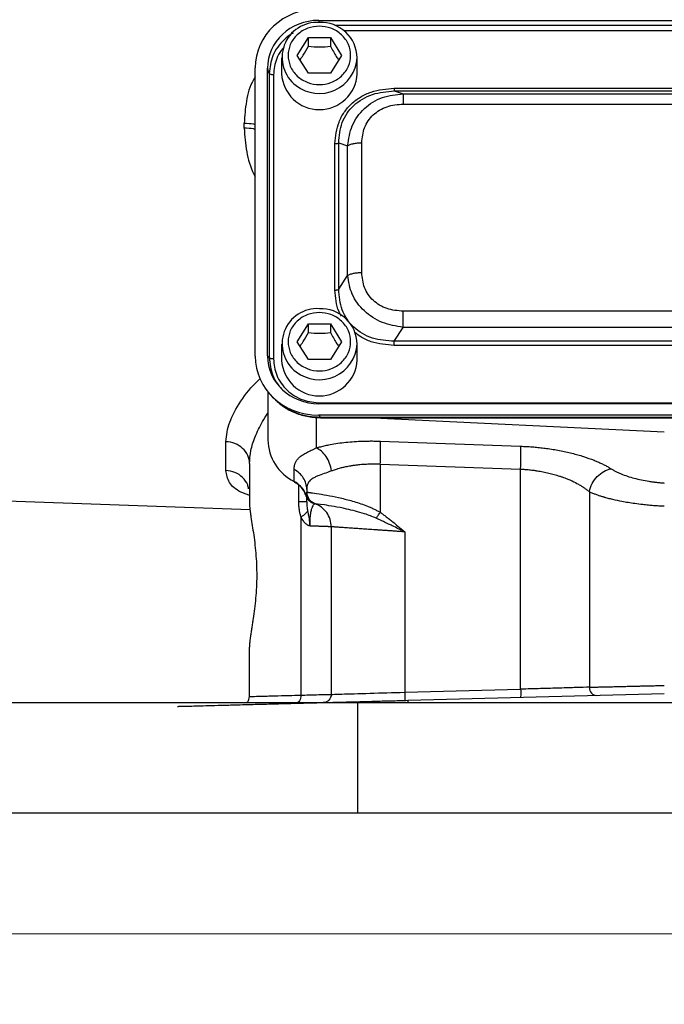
# Model space of a CAD drawing. Header units: inches. Extents: x 0.6 to 16.3, y 0.2 to 11.5.
# Tile 13 of 20: x 10.8 to 12.9, y 4.1 to 7.3. Entities that reach past the tile are written whole.
import ezdxf

# ---------------------------------------------------------------- set-up
doc = ezdxf.new("R2010")
doc.units = ezdxf.units.IN
doc.header["$MEASUREMENT"] = 0
doc.styles.add('SLDTEXTSTYLE0', font='TXT', dxfattribs={"width": 0.75})
doc.dimstyles.new('SLDDIMSTYLE1', dxfattribs={"dimtxt": 0.137795, "dimasz": 0.14, "dimexe": 0, "dimexo": 0.0625, "dimgap": 0.034449, "dimtad": 0, "dimdec": 1, "dimlfac": 1.5, "dimrnd": 1e-09, "dimzin": 4, "dimdsep": 46, "dimtxsty": 'SLDTEXTSTYLE0', "dimblk1": 'CLOSED', "dimblk2": 'CLOSED', "dimsah": 1, "dimcen": 0.09, "dimadec": 0, "dimazin": 1, "dimtfac": 1, "dimtdec": 1, "dimtofl": 0, "dimtmove": 0, "dimatfit": 3, "dimldrblk": 'CLOSED', "dimfxl": 0, "dimfrac": 2, "dimtolj": 1, "dimtzin": 12, "dimarcsym": 0})

# ---------------------------------------------------------------- blocks, each defined once
blk = doc.blocks.new('_Closed')
at = {"color": 0, "linetype": 'ByBlock', "lineweight": -2}
for p, q in [((-1, 0.166667), (0, 0)), ((-1, 0.166667), (-1, -0.166667)), ((0, 0), (-1, -0.166667)), ((0, 0), (-1, 0))]:
    blk.add_line(p, q, dxfattribs=at)
blk = doc.blocks.new('_D_4')
at = {"color": 7, "linetype": 'Continuous', "lineweight": 0}
for p, q in [((10.5679, 4.7114), (10.5679, 4.3177)), ((15.2346, 4.7114), (15.2346, 4.3177)), ((14.1776, 4.5555), (14.1357, 4.5555)), ((14.1357, 4.5555), (14.1357, 4.3368)), ((14.4831, 4.5555), (14.5251, 4.5555)), ((14.5251, 4.5555), (14.5251, 4.3368)), ((10.5679, 4.3571), (14.0148, 4.3571)), ((14.1357, 4.3368), (14.1776, 4.3368)), ((14.5251, 4.3368), (14.4831, 4.3368)), ((15.2346, 4.3571), (14.6459, 4.3571))]:
    blk.add_line(p, q, dxfattribs=at)
at = {"color": 7, "linetype": 'Continuous', "lineweight": 18, "xscale": 0.14, "yscale": 0.14, "rotation": 180.0000000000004}
blk.add_blockref('_Closed', (10.5679, 4.3571), dxfattribs=at)
at = {"color": 7, "linetype": 'Continuous', "lineweight": 18, "xscale": 0.14, "yscale": 0.14}
blk.add_blockref('_Closed', (15.2346, 4.3571), dxfattribs=at)
at = {"color": 7, "linetype": 'Continuous', "lineweight": 18, "char_height": 0.1378, "attachment_point": 1, "style": 'SLDTEXTSTYLE0'}
for s, insert in [('178', (14.1776, 4.5144)), ('7.0', (14.2031, 4.3082))]:
    blk.add_mtext(s, dxfattribs=dict(at, insert=insert))

msp = doc.modelspace()

# ---------------------------------------------------------------- linework, layer by layer
at = {"color": 7, "linetype": 'Continuous', "lineweight": 25}
for p, q in [((11.7739, 7.3357), (14.0279, 7.3357)), ((11.7039, 7.2215), (11.7399, 7.2797)), ((11.7399, 7.2797), (11.8119, 7.2797)), ((11.7399, 7.2511), (11.7399, 7.2797)), ((11.8119, 7.2797), (11.8479, 7.2215)), ((11.8119, 7.2797), (11.8119, 7.2511)), ((11.6526, 7.2139), (11.6526, 7.1618)), ((11.7399, 7.1633), (11.7039, 7.2215)), ((11.8479, 7.2215), (11.8119, 7.1633)), ((11.8992, 7.1618), (11.8992, 7.2139)), ((11.5666, 6.241), (11.5666, 7.1805)), ((11.6065, 6.2421), (11.6065, 7.1794)), ((11.6122, 7.1624), (11.6065, 7.1794)), ((11.6122, 7.1624), (11.6122, 6.2359)), ((11.8119, 7.1633), (11.7399, 7.1633)), ((11.626, 7.1583), (11.626, 6.2317)), ((12.0202, 7.1143), (13.7816, 7.1143)), ((12.0202, 7.1055), (12.0493, 7.0964)), ((12.0202, 7.1055), (13.7816, 7.1055)), ((12.0493, 7.0964), (13.7525, 7.0964)), ((12.0493, 7.0628), (13.7525, 7.0628)), ((11.5307, 6.9842), (11.5307, 7.0006)), ((11.8389, 6.4588), (11.8389, 6.9362)), ((11.8389, 6.9362), (11.868, 6.9271)), ((11.9142, 6.5135), (11.9142, 6.9367)), ((11.8268, 6.4563), (11.8268, 6.9337)), ((11.868, 6.504), (11.868, 6.9271)), ((11.8389, 6.4588), (11.868, 6.504)), ((13.7525, 6.3874), (12.0493, 6.3874)), ((11.7039, 6.2879), (11.7399, 6.3462)), ((11.7399, 6.3462), (11.8119, 6.3462)), ((11.7399, 6.3175), (11.7399, 6.3462)), ((11.8119, 6.3462), (11.8479, 6.2879)), ((11.8119, 6.3462), (11.8119, 6.3175)), ((12.0202, 6.2896), (12.0493, 6.3347)), ((13.7525, 6.3347), (12.0493, 6.3347)), ((11.6526, 6.2803), (11.6526, 6.2282)), ((11.7399, 6.2297), (11.7039, 6.2879)), ((11.8479, 6.2879), (11.8119, 6.2297)), ((11.8992, 6.2282), (11.8992, 6.2803)), ((13.7816, 6.2896), (12.0202, 6.2896)), ((13.7816, 6.2758), (12.0202, 6.2758)), ((11.6122, 6.2359), (11.6065, 6.2421)), ((11.8119, 6.2297), (11.7399, 6.2297)), ((11.6079, 6.1247), (11.6079, 5.968)), ((11.6154, 6.1159), (11.623, 6.1076)), ((14.0279, 6.0858), (11.7739, 6.0858)), ((11.7796, 6.0883), (14.0221, 6.0883)), ((11.7727, 6.0486), (11.7796, 6.041)), ((14.0291, 6.0486), (11.7727, 6.0486)), ((14.0221, 6.041), (11.7796, 6.041)), ((11.7796, 6.04), (14.0221, 6.04)), ((11.954, 6.04), (12.9012, 5.9936)), ((11.4707, 5.8678), (11.4707, 5.9618)), ((11.9746, 5.9636), (12.4325, 5.9471)), ((11.5479, 5.8906), (11.5479, 5.7626)), ((11.9746, 5.889), (12.4325, 5.8725)), ((11.9746, 5.889), (11.9746, 5.7313)), ((11.6935, 5.8321), (11.6935, 5.8712)), ((12.4325, 5.1548), (12.4325, 5.8725)), ((11.7346, 5.806), (11.7346, 5.7976)), ((12.6568, 5.799), (12.6568, 5.1613)), ((10.5401, 5.7763), (11.55, 5.7411)), ((11.7526, 5.7628), (11.7537, 5.7626)), ((11.7589, 5.7606), (11.7612, 5.7598)), ((11.7613, 5.7598), (11.7612, 5.7598)), ((11.716, 5.1356), (11.716, 5.7162)), ((11.8146, 5.6844), (11.8146, 5.138)), ((12.0546, 5.6679), (12.0546, 5.1449)), ((11.5479, 5.131), (11.5479, 5.2923)), ((12.0546, 5.1449), (12.4325, 5.1548)), ((12.0653, 5.1186), (12.9012, 5.1405)), ((11.9012, 5.1108), (10.5679, 5.1108)), ((11.9012, 4.7508), (11.9012, 5.1108)), ((13.9012, 5.1108), (11.9012, 5.1108)), ((11.9012, 4.7508), (10.5679, 4.7508)), ((13.9012, 4.7508), (11.9012, 4.7508))]:
    msp.add_line(p, q, dxfattribs=at)
at = {"color": 8, "linetype": 'Continuous', "lineweight": 25}
for p, q in [((11.7762, 7.329), (11.7739, 7.3357)), ((13.9749, 7.3187), (11.8268, 7.3187)), ((13.9462, 7.3017), (11.8556, 7.3017)), ((11.7658, 6.0415), (11.7658, 5.9415)), ((11.7796, 6.041), (11.7796, 6.0407)), ((11.7088, 5.7655), (11.7088, 5.8209))]:
    msp.add_line(p, q, dxfattribs=at)
at = {"color": 7, "linetype": 'Continuous', "lineweight": 25, "flags": 128}
msp.add_lwpolyline([(11.6948, 5.8307), (11.6942, 5.8306), (11.6937, 5.831), (11.6935, 5.8321)], dxfattribs=at)
at = {"color": 7, "linetype": 'Continuous', "lineweight": 25}
for centre, radius, start, end in [((11.7686, 7.2148), 0.1145, 86.3243, 233.0494), ((11.781, 7.2108), 0.1183, 1.4731, 92.4617), ((11.7759, 7.1682), 0.1235, 182.9753, 357.0247), ((11.7686, 6.2812), 0.1145, 86.3243, 233.0494), ((11.781, 6.2773), 0.1183, 1.4731, 92.4617), ((11.7759, 6.2346), 0.1235, 182.9753, 357.0247), ((11.7622, 5.9703), 0.1543, 180.8345, 243.552), ((11.6591, 5.7644), 0.0759, 18.4792, 63.0936)]:
    msp.add_arc(centre, radius, start, end, dxfattribs=at)
at = {"color": 8, "linetype": 'Continuous', "lineweight": 25}
for centre in [(11.7755, 7.2214), (11.7755, 6.2879)]:
    msp.add_arc(centre, 0.124, 232.3344, 356.5053, dxfattribs=at)
at = {"color": 7, "linetype": 'Continuous', "lineweight": 25}
for centre, major_axis, start_param, end_param in [((11.7791, 7.1745), (0.2087, -0.0437), 1.792973, 3.333612), ((11.7791, 7.1745), (0.1694, -0.0355), 1.792973, 3.333612), ((11.7791, 6.247), (0.2087, 0.0437), 2.949574, 4.490212), ((11.7791, 6.247), (0.1694, 0.0355), 2.949574, 4.490212)]:
    msp.add_ellipse(centre, major_axis=major_axis, ratio=0.927683, start_param=start_param, end_param=end_param, dxfattribs=at)
at = {"color": 8, "linetype": 'Continuous', "lineweight": 25}
for points, knots in [([(11.6901, 7.294), (11.6892, 7.2936), (11.6782, 7.2883), (11.6605, 7.2731), (11.6388, 7.2489), (11.618, 7.2124), (11.6145, 7.1821), (11.6122, 7.1624)], [0, 0, 0, 0, 0.019292, 0.21998, 0.420674, 0.624499, 1, 1, 1, 1]), ([(11.6609, 7.2486), (11.6574, 7.2449), (11.6473, 7.2338), (11.6314, 7.2041), (11.6281, 7.1764), (11.626, 7.1583)], [0, 0, 0, 0, 0.151188, 0.446382, 1, 1, 1, 1]), ([(11.5666, 7.1512), (11.5645, 7.1481), (11.549, 7.1241), (11.5356, 7.072), (11.5323, 7.0244), (11.5307, 7.0006)], [0, 0, 0, 0, 0.069814, 0.535227, 1, 1, 1, 1]), ([(11.5307, 7.0006), (11.5412, 7.0002), (11.5544, 6.9998), (11.5646, 6.997), (11.5666, 6.9964)], [0, 0, 0, 0, 0.803038, 1, 1, 1, 1]), ([(11.5307, 6.9842), (11.5324, 6.9585), (11.5358, 6.907), (11.5517, 6.8541), (11.565, 6.8283), (11.5666, 6.8253)], [0, 0, 0, 0, 0.468198, 0.937372, 1, 1, 1, 1]), ([(11.5666, 6.98), (11.5646, 6.9806), (11.5544, 6.9835), (11.5412, 6.9839), (11.5307, 6.9842)], [0, 0, 0, 0, 0.196962, 1, 1, 1, 1]), ([(11.8479, 6.371), (11.8451, 6.376), (11.8303, 6.402), (11.8284, 6.432), (11.8268, 6.4563)], [0, 0, 0, 0, 0.189443, 1, 1, 1, 1]), ([(12.0202, 6.2758), (11.9946, 6.278), (11.9562, 6.2814), (11.9136, 6.3004), (11.8978, 6.3132), (11.8916, 6.3181)], [0, 0, 0, 0, 0.549861, 0.825168, 1, 1, 1, 1]), ([(11.6122, 6.2359), (11.6146, 6.2161), (11.6182, 6.1856), (11.6363, 6.1522), (11.6482, 6.1394), (11.6527, 6.1346)], [0, 0, 0, 0, 0.536037, 0.827011, 1, 1, 1, 1]), ([(11.4707, 5.9618), (11.4731, 5.9827), (11.478, 6.0245), (11.5182, 6.0933), (11.5537, 6.1423), (11.5817, 6.166), (11.5834, 6.1674)], [0, 0, 0, 0, 0.325321, 0.651627, 0.979388, 1, 1, 1, 1]), ([(11.5479, 5.8906), (11.5488, 5.9045), (11.5506, 5.9324), (11.5655, 5.9786), (11.5847, 6.0198), (11.6019, 6.046), (11.6079, 6.0553)], [0, 0, 0, 0, 0.272215, 0.543467, 0.839326, 1, 1, 1, 1]), ([(11.5479, 5.7868), (11.5381, 5.7903), (11.507, 5.8014), (11.4784, 5.8278), (11.4733, 5.8545), (11.4707, 5.8678)], [0, 0, 0, 0, 0.18591, 0.59378, 1, 1, 1, 1]), ([(11.5448, 5.8077), (11.5441, 5.8122), (11.542, 5.8262), (11.5265, 5.846), (11.5014, 5.8636), (11.4809, 5.8664), (11.4707, 5.8678)], [0, 0, 0, 0, 0.135453, 0.423635, 0.711818, 1, 1, 1, 1]), ([(12.0653, 5.1186), (12.0651, 5.1182), (12.0646, 5.1175), (12.0644, 5.1125), (12.0644, 5.1108)], [0, 0, 0, 0, 0.647824, 1, 1, 1, 1])]:
    msp.add_open_spline(points, degree=3, knots=knots, dxfattribs=at)
at = {"color": 7, "linetype": 'Continuous', "lineweight": 25}
for points, knots in [([(11.7759, 7.3167), (11.7887, 7.3155), (11.8085, 7.3135), (11.8322, 7.3016), (11.8485, 7.2894), (11.8618, 7.2741), (11.8741, 7.2519), (11.8804, 7.2215), (11.8741, 7.1911), (11.8618, 7.1689), (11.8485, 7.1537), (11.8322, 7.1413), (11.8085, 7.1298), (11.7759, 7.124), (11.7433, 7.1298), (11.7196, 7.1413), (11.7032, 7.1537), (11.69, 7.1689), (11.6777, 7.1911), (11.6714, 7.2215), (11.6777, 7.2519), (11.69, 7.2741), (11.7032, 7.2894), (11.7196, 7.3016), (11.7433, 7.3135), (11.7631, 7.3155), (11.7759, 7.3167)], [0, 0, 0, 0, 0.059864, 0.09209, 0.125, 0.15791, 0.190136, 0.25, 0.309864, 0.34209, 0.375, 0.40791, 0.440136, 0.5, 0.559864, 0.59209, 0.625, 0.65791, 0.690136, 0.75, 0.809864, 0.84209, 0.875, 0.90791, 0.940136, 1, 1, 1, 1]), ([(11.713, 7.2067), (11.7164, 7.2117), (11.7254, 7.2249), (11.7343, 7.241), (11.7399, 7.2511)], [0, 0, 0, 0, 0.376375, 1, 1, 1, 1]), ([(11.7399, 7.2511), (11.7528, 7.25), (11.7768, 7.2481), (11.8008, 7.2501), (11.8119, 7.2511)], [0, 0, 0, 0, 0.534747, 1, 1, 1, 1]), ([(11.8119, 7.2511), (11.8183, 7.2395), (11.8273, 7.2234), (11.8362, 7.2103), (11.8387, 7.2066)], [0, 0, 0, 0, 0.718831, 1, 1, 1, 1]), ([(11.8268, 6.9337), (11.8291, 6.9577), (11.8325, 6.9937), (11.8559, 7.0367), (11.8798, 7.0648), (11.9099, 7.0871), (11.9559, 7.1089), (11.9945, 7.1121), (12.0202, 7.1143)], [0, 0, 0, 0, 0.250072, 0.375279, 0.5, 0.624721, 0.749928, 1, 1, 1, 1]), ([(11.8389, 6.9362), (11.8408, 6.9588), (11.8435, 6.9927), (11.8652, 7.0331), (11.8875, 7.0594), (11.9157, 7.0803), (11.9593, 7.1007), (11.9959, 7.1036), (12.0202, 7.1055)], [0, 0, 0, 0, 0.251011, 0.37739, 0.5, 0.622613, 0.748989, 1, 1, 1, 1]), ([(11.868, 6.9271), (11.8714, 6.9494), (11.8783, 6.9944), (11.9196, 7.051), (11.9795, 7.0888), (12.0262, 7.0939), (12.0493, 7.0964)], [0, 0, 0, 0, 0.247517, 0.5, 0.752483, 1, 1, 1, 1]), ([(11.9142, 6.9367), (11.9158, 6.9534), (11.9182, 6.9787), (11.9345, 7.0087), (11.9512, 7.0282), (11.9721, 7.0438), (12.0043, 7.059), (12.0313, 7.0613), (12.0493, 7.0628)], [0, 0, 0, 0, 0.250062, 0.37621, 0.5, 0.623853, 0.749938, 1, 1, 1, 1]), ([(12.0493, 6.3347), (12.0262, 6.3386), (11.9795, 6.3465), (11.9196, 6.3856), (11.8783, 6.4409), (11.8714, 6.4831), (11.868, 6.504)], [0, 0, 0, 0, 0.247517, 0.5, 0.752483, 1, 1, 1, 1]), ([(12.0493, 6.3874), (12.0313, 6.3889), (12.0043, 6.3912), (11.9721, 6.4064), (11.9512, 6.422), (11.9345, 6.4415), (11.9182, 6.4716), (11.9158, 6.4968), (11.9142, 6.5135)], [0, 0, 0, 0, 0.250062, 0.37621, 0.5, 0.623853, 0.749938, 1, 1, 1, 1]), ([(12.0202, 6.2896), (11.9959, 6.2911), (11.9593, 6.2934), (11.9157, 6.3135), (11.8875, 6.3343), (11.8652, 6.3606), (11.8435, 6.4015), (11.8408, 6.4359), (11.8389, 6.4588)], [0, 0, 0, 0, 0.251011, 0.37739, 0.5, 0.622613, 0.748989, 1, 1, 1, 1]), ([(11.7759, 6.3832), (11.7887, 6.3819), (11.8085, 6.3799), (11.8322, 6.3681), (11.8485, 6.3558), (11.8618, 6.3405), (11.8741, 6.3184), (11.8804, 6.2879), (11.8741, 6.2575), (11.8618, 6.2354), (11.8485, 6.2201), (11.8322, 6.2078), (11.8085, 6.1963), (11.7759, 6.1904), (11.7433, 6.1963), (11.7196, 6.2078), (11.7032, 6.2201), (11.69, 6.2354), (11.6777, 6.2575), (11.6714, 6.2879), (11.6777, 6.3184), (11.69, 6.3405), (11.7032, 6.3558), (11.7196, 6.3681), (11.7433, 6.3799), (11.7631, 6.3819), (11.7759, 6.3832)], [0, 0, 0, 0, 0.059864, 0.09209, 0.125, 0.15791, 0.190136, 0.25, 0.309864, 0.34209, 0.375, 0.40791, 0.440136, 0.5, 0.559864, 0.59209, 0.625, 0.65791, 0.690136, 0.75, 0.809864, 0.84209, 0.875, 0.90791, 0.940136, 1, 1, 1, 1]), ([(11.713, 6.2731), (11.7164, 6.2781), (11.7254, 6.2913), (11.7343, 6.3074), (11.7399, 6.3175)], [0, 0, 0, 0, 0.376375, 1, 1, 1, 1]), ([(11.7399, 6.3175), (11.7528, 6.3164), (11.7768, 6.3145), (11.8008, 6.3165), (11.8119, 6.3175)], [0, 0, 0, 0, 0.534747, 1, 1, 1, 1]), ([(11.8119, 6.3175), (11.8183, 6.3059), (11.8273, 6.2898), (11.8362, 6.2767), (11.8387, 6.2731)], [0, 0, 0, 0, 0.718831, 1, 1, 1, 1]), ([(11.626, 6.2317), (11.628, 6.2135), (11.6311, 6.1857), (11.6502, 6.1522), (11.6699, 6.1293), (11.6944, 6.1109), (11.7303, 6.0931), (11.7602, 6.0902), (11.7796, 6.0883)], [0, 0, 0, 0, 0.240853, 0.369278, 0.5, 0.630722, 0.759147, 1, 1, 1, 1]), ([(11.6229, 6.1076), (11.6332, 6.0977), (11.6537, 6.0777), (11.6922, 6.0568), (11.7346, 6.0426), (11.7645, 6.0409), (11.7796, 6.0401)], [0, 0, 0, 0, 0.246237, 0.492955, 0.742832, 1, 1, 1, 1]), ([(11.7796, 6.041), (11.7664, 6.0415), (11.7404, 6.0426), (11.7086, 6.0515), (11.6843, 6.0616), (11.6604, 6.0749), (11.6403, 6.0886), (11.6294, 6.1016), (11.6272, 6.1043)], [0, 0, 0, 0, 0.230415, 0.450962, 0.573691, 0.695479, 0.936076, 1, 1, 1, 1]), ([(11.6935, 5.8712), (11.6935, 5.8726), (11.6935, 5.8755), (11.6939, 5.8795), (11.6946, 5.8833), (11.6954, 5.8871), (11.6966, 5.8906), (11.698, 5.8941), (11.6996, 5.8973), (11.7015, 5.9005), (11.7037, 5.9035), (11.7062, 5.9064), (11.7089, 5.9093), (11.7139, 5.9137), (11.7219, 5.9195), (11.7324, 5.9255), (11.7419, 5.9303), (11.7493, 5.9338), (11.7573, 5.9376), (11.763, 5.9402), (11.7658, 5.9415)], [0, 0, 0, 0, 0.044653, 0.089017, 0.133121, 0.176989, 0.220651, 0.264134, 0.307467, 0.350677, 0.393793, 0.436845, 0.479862, 0.522872, 0.645931, 0.768233, 0.826845, 0.884954, 0.942644, 1, 1, 1, 1]), ([(11.7658, 5.9415), (11.7682, 5.9422), (11.7729, 5.9436), (11.7802, 5.9456), (11.7877, 5.9474), (11.7953, 5.9492), (11.8031, 5.9509), (11.8165, 5.9536), (11.836, 5.9569), (11.8623, 5.9602), (11.8896, 5.9626), (11.913, 5.9637), (11.9319, 5.9641), (11.9461, 5.9642), (11.9603, 5.9641), (11.9699, 5.9638), (11.9746, 5.9636)], [0, 0, 0, 0, 0.042061, 0.083971, 0.125766, 0.167483, 0.20916, 0.250833, 0.377149, 0.503009, 0.628413, 0.753608, 0.815235, 0.876756, 0.9383, 1, 1, 1, 1]), ([(11.9746, 5.889), (11.9749, 5.897), (11.9751, 5.9051), (11.9754, 5.9204), (11.9755, 5.9277), (11.9755, 5.9409), (11.9754, 5.9468), (11.9751, 5.9567), (11.9749, 5.9607), (11.9746, 5.9636)], [0, 0, 0, 0, 0.25, 0.25, 0.5, 0.5, 0.75, 0.75, 1, 1, 1, 1]), ([(12.4325, 5.9471), (12.4357, 5.947), (12.442, 5.9468), (12.4514, 5.9463), (12.4608, 5.9457), (12.4703, 5.945), (12.4797, 5.9442), (12.489, 5.9433), (12.4984, 5.9423), (12.5077, 5.9412), (12.5283, 5.9385), (12.5598, 5.9334), (12.6004, 5.9245), (12.6384, 5.9138), (12.6659, 5.904), (12.6847, 5.8961), (12.6965, 5.8907), (12.7076, 5.8852), (12.7181, 5.8795), (12.7245, 5.8755), (12.7277, 5.8735)], [0, 0, 0, 0, 0.026736, 0.05341, 0.080046, 0.106668, 0.133301, 0.15997, 0.186698, 0.21351, 0.24043, 0.365727, 0.492055, 0.619462, 0.748096, 0.798265, 0.848416, 0.898674, 0.949161, 1, 1, 1, 1]), ([(11.8159, 5.8669), (11.8179, 5.8677), (11.8218, 5.8692), (11.8281, 5.8714), (11.8335, 5.8731), (11.8392, 5.8749), (11.8459, 5.8768), (11.8566, 5.8795), (11.8677, 5.8818), (11.8772, 5.8836), (11.8837, 5.8846), (11.8896, 5.8855), (11.8953, 5.8863), (11.9016, 5.887), (11.9095, 5.8878), (11.9191, 5.8886), (11.9289, 5.8891), (11.9369, 5.8894), (11.9433, 5.8895), (11.9491, 5.8896), (11.9552, 5.8896), (11.9614, 5.8895), (11.9679, 5.8894), (11.9723, 5.8892), (11.9746, 5.889)], [0, 0, 0, 0, 0.045474, 0.092861, 0.144237, 0.163359, 0.216509, 0.288801, 0.38204, 0.433079, 0.469874, 0.504999, 0.543793, 0.576836, 0.619825, 0.683995, 0.745565, 0.790247, 0.82226, 0.855383, 0.889596, 0.924883, 0.961316, 1, 1, 1, 1]), ([(11.8159, 5.8669), (11.8069, 5.8634), (11.7983, 5.8603), (11.7834, 5.855), (11.777, 5.8527), (11.7675, 5.8488), (11.7641, 5.8473), (11.759, 5.8448), (11.7572, 5.8438), (11.7519, 5.8407), (11.7489, 5.8385), (11.7421, 5.832), (11.739, 5.8274), (11.7354, 5.8172), (11.7346, 5.8119), (11.7346, 5.806)], [-1.070397, -1.070397, -1.070397, -1.070397, -0.883078, -0.883078, -0.668998, -0.668998, -0.535199, -0.535199, -0.468299, -0.468299, -0.361259, -0.361259, -0.189996, -0.189996, 0, 0, 0, 0]), ([(12.4325, 5.8725), (12.4348, 5.8724), (12.4394, 5.8722), (12.4464, 5.8717), (12.4537, 5.8711), (12.4612, 5.8704), (12.4688, 5.8695), (12.4776, 5.8684), (12.4866, 5.8671), (12.4965, 5.8654), (12.5088, 5.8631), (12.5243, 5.8597), (12.5392, 5.8559), (12.5509, 5.8524), (12.5582, 5.8502), (12.564, 5.8483), (12.5699, 5.8463), (12.5773, 5.8436), (12.5881, 5.8394), (12.6033, 5.8326), (12.6181, 5.8249), (12.631, 5.8172), (12.6402, 5.8113), (12.649, 5.8052), (12.6545, 5.8011), (12.6572, 5.799)], [0, 0, 0, 0, 0.02508, 0.050564, 0.076842, 0.104311, 0.133366, 0.160292, 0.201927, 0.233325, 0.271701, 0.342437, 0.414079, 0.450543, 0.486535, 0.504454, 0.523042, 0.559847, 0.601864, 0.67058, 0.781176, 0.835364, 0.891198, 0.944223, 1, 1, 1, 1]), ([(12.7277, 5.8735), (12.729, 5.8727), (12.7317, 5.871), (12.7361, 5.8685), (12.7406, 5.8661), (12.7452, 5.8637), (12.7501, 5.8614), (12.7552, 5.8591), (12.7649, 5.855), (12.7802, 5.8493), (12.8024, 5.8427), (12.826, 5.8371), (12.8467, 5.8333), (12.8634, 5.8309), (12.8759, 5.8294), (12.8885, 5.8281), (12.897, 5.8275), (12.9012, 5.8272)], [0, 0, 0, 0, 0.036355, 0.072536, 0.108581, 0.144528, 0.180418, 0.216288, 0.252179, 0.380435, 0.507655, 0.633754, 0.758949, 0.81951, 0.879713, 0.939796, 1, 1, 1, 1]), ([(11.6949, 5.8307), (11.7008, 5.827), (11.7127, 5.8196), (11.7255, 5.8035), (11.7328, 5.7896), (11.7338, 5.7811), (11.7341, 5.7791)], [0, 0, 0, 0, 0.304391, 0.607497, 0.909404, 1, 1, 1, 1]), ([(11.7311, 5.7884), (11.7315, 5.7889), (11.7322, 5.7897), (11.733, 5.7911), (11.7337, 5.7925), (11.7342, 5.7941), (11.7345, 5.7957), (11.7345, 5.7969), (11.7346, 5.7976)], [0, 0, 0, 0, 0.153301, 0.31194, 0.475922, 0.645256, 0.819947, 1, 1, 1, 1]), ([(11.7311, 5.7884), (11.7313, 5.7876), (11.7317, 5.786), (11.7325, 5.7838), (11.7333, 5.7819), (11.7345, 5.7793), (11.7362, 5.7762), (11.7391, 5.7725), (11.7424, 5.7691), (11.7463, 5.7662), (11.7503, 5.7638), (11.7531, 5.7626), (11.7545, 5.7621)], [0, 0, 0, 0, 0.075391, 0.142405, 0.201132, 0.251649, 0.38417, 0.502649, 0.639598, 0.76651, 0.885725, 1, 1, 1, 1]), ([(11.7346, 5.7976), (11.7346, 5.7976), (11.7346, 5.7976), (11.7346, 5.7976), (11.7346, 5.7976), (11.7346, 5.7976), (11.7346, 5.7975), (11.7346, 5.7975), (11.7346, 5.7975), (11.7346, 5.7975)], [0, 0, 0, 0, 0.00567104, 0.00567104, 0.01078296, 0.01078296, 0.01397791, 0.01397791, 0.01597476, 0.01597476, 0.01597476, 0.01597476]), ([(11.7346, 5.7976), (11.7346, 5.7894), (11.7372, 5.7812), (11.7466, 5.7678), (11.7535, 5.7626), (11.7612, 5.7598)], [0, 0, 0, 0, 0.5, 0.5, 1, 1, 1, 1]), ([(11.7346, 5.7975), (11.7347, 5.7975), (11.7348, 5.7975), (11.7354, 5.7974), (11.7362, 5.7973), (11.7372, 5.7971), (11.7385, 5.7969), (11.74, 5.7967), (11.7417, 5.7965), (11.7436, 5.7962), (11.7458, 5.7959), (11.7536, 5.7948), (11.7719, 5.7922), (11.8074, 5.7863), (11.847, 5.7781), (11.8823, 5.769), (11.9108, 5.7601), (11.9292, 5.7532), (11.9438, 5.7471), (11.9547, 5.7421), (11.965, 5.7369), (11.9715, 5.7331), (11.9746, 5.7313)], [0, 0, 0, 0, 0.021075, 0.041941, 0.062598, 0.083047, 0.103287, 0.123318, 0.143143, 0.162759, 0.182169, 0.201371, 0.359599, 0.503418, 0.6347, 0.754392, 0.818064, 0.878265, 0.910896, 0.942027, 0.97171, 1, 1, 1, 1]), ([(11.7346, 5.7655), (11.7346, 5.7702), (11.7346, 5.7757), (11.7346, 5.7789), (11.7346, 5.7794)], [0, 0, 0, 0, 0.843135, 1, 1, 1, 1]), ([(11.7353, 5.7889), (11.7355, 5.7884), (11.7357, 5.7874), (11.736, 5.7863), (11.7362, 5.7858)], [0, 0, 0, 0, 0.506224, 1, 1, 1, 1]), ([(11.7362, 5.7858), (11.7363, 5.7853), (11.7367, 5.7842), (11.7371, 5.7832), (11.7373, 5.7826)], [0, 0, 0, 0, 0.502116, 1, 1, 1, 1]), ([(11.7373, 5.7826), (11.7375, 5.7821), (11.738, 5.781), (11.7385, 5.7799), (11.7388, 5.7794)], [0, 0, 0, 0, 0.497156, 1, 1, 1, 1]), ([(12.6568, 5.799), (12.6585, 5.7982), (12.6618, 5.7967), (12.667, 5.7945), (12.6722, 5.7924), (12.6775, 5.7904), (12.6828, 5.7884), (12.688, 5.7866), (12.693, 5.785), (12.6979, 5.7834), (12.7018, 5.7823), (12.7057, 5.7811), (12.7104, 5.7798), (12.7192, 5.7775), (12.7365, 5.7732), (12.7651, 5.7671), (12.7989, 5.7616), (12.8282, 5.7579), (12.8488, 5.7558), (12.8613, 5.7547), (12.8697, 5.7541), (12.8756, 5.7537), (12.8834, 5.7533), (12.8922, 5.7528), (12.8981, 5.7525), (12.9012, 5.7524)], [0, 0, 0, 0, 0.031204, 0.062136, 0.092546, 0.12218, 0.150782, 0.178094, 0.203857, 0.227811, 0.249701, 0.260626, 0.28149, 0.313279, 0.376958, 0.504248, 0.66113, 0.755868, 0.820604, 0.878854, 0.887204, 0.909204, 0.939643, 0.968187, 1, 1, 1, 1]), ([(11.5479, 5.7626), (11.5479, 5.7614), (11.5479, 5.759), (11.5481, 5.7551), (11.5484, 5.751), (11.5487, 5.7466), (11.5492, 5.7421), (11.5497, 5.7373), (11.5504, 5.7323), (11.5511, 5.7271), (11.5527, 5.7154), (11.5558, 5.6958), (11.5605, 5.6658), (11.5649, 5.6332), (11.5686, 5.5983), (11.571, 5.5619), (11.5717, 5.5247), (11.5707, 5.4876), (11.5681, 5.4515), (11.5643, 5.4168), (11.5605, 5.3898), (11.5574, 5.3695), (11.5551, 5.3545), (11.5529, 5.3402), (11.5511, 5.3283), (11.5499, 5.3188), (11.549, 5.3114), (11.5484, 5.3044), (11.548, 5.298), (11.5479, 5.2942), (11.5479, 5.2923)], [0, 0, 0, 0, 0.014172, 0.028304, 0.042412, 0.056507, 0.070605, 0.084719, 0.098861, 0.113047, 0.12729, 0.190548, 0.253586, 0.316749, 0.379272, 0.442091, 0.504564, 0.567002, 0.629862, 0.69233, 0.755584, 0.787807, 0.820056, 0.854849, 0.889481, 0.911687, 0.933789, 0.955841, 0.977894, 1, 1, 1, 1]), ([(11.7346, 5.7655), (11.7346, 5.7655), (11.7323, 5.7655), (11.7234, 5.7655), (11.7169, 5.7655), (11.7088, 5.7655)], [0, 0, 0, 0, 0.5, 0.5, 1, 1, 1, 1]), ([(11.716, 5.7162), (11.7154, 5.7179), (11.7144, 5.7213), (11.7131, 5.7265), (11.7119, 5.7318), (11.711, 5.7372), (11.7102, 5.7427), (11.7096, 5.7483), (11.7091, 5.754), (11.7089, 5.7597), (11.7088, 5.7636), (11.7088, 5.7655)], [0, 0, 0, 0, 0.1089036, 0.2178321, 0.3270157, 0.436683, 0.5470598, 0.6583674, 0.7708217, 0.8846319, 1, 1, 1, 1]), ([(11.7346, 5.7655), (11.7346, 5.7641), (11.7346, 5.7596), (11.7351, 5.7521), (11.7361, 5.7439), (11.737, 5.7387), (11.7373, 5.7366)], [0, 0, 0, 0, 0.153259, 0.479455, 0.78148, 1, 1, 1, 1]), ([(11.7612, 5.7598), (11.7612, 5.7598), (11.7611, 5.7597), (11.7608, 5.7595), (11.7603, 5.7592), (11.7596, 5.7586), (11.7583, 5.7575), (11.7561, 5.7553), (11.7529, 5.7501), (11.7501, 5.7429), (11.748, 5.7347), (11.7467, 5.7274), (11.7455, 5.7189), (11.7449, 5.7107), (11.7445, 5.7036), (11.7443, 5.6982), (11.7443, 5.6927), (11.7443, 5.689), (11.7443, 5.6871)], [0, 0, 0, 0, 0.057925, 0.115041, 0.171555, 0.227668, 0.283575, 0.421978, 0.551347, 0.675055, 0.734785, 0.791116, 0.846519, 0.898517, 0.924614, 0.950045, 0.975077, 1, 1, 1, 1]), ([(11.755, 5.7623), (11.7552, 5.7623), (11.756, 5.7621), (11.7558, 5.7622), (11.7557, 5.7622)], [0, 0, 0, 0, 0.1565361, 1, 1, 1, 1]), ([(11.8146, 5.6844), (11.8146, 5.6926), (11.8133, 5.7008), (11.8083, 5.7165), (11.8046, 5.7239), (11.7951, 5.7373), (11.7894, 5.7433), (11.7763, 5.7532), (11.769, 5.7571), (11.7613, 5.7598)], [0, 0, 0, 0, 0.25, 0.25, 0.5, 0.5, 0.75, 0.75, 1, 1, 1, 1]), ([(11.9614, 5.7122), (11.9493, 5.7178), (11.9363, 5.7225), (11.9031, 5.7333), (11.883, 5.7383), (11.8349, 5.7489), (11.8099, 5.7529), (11.7724, 5.7584), (11.7618, 5.7597), (11.7613, 5.7598)], [-1.254494, -1.254494, -1.254494, -1.254494, -1.097682, -1.097682, -0.846783, -0.846783, -0.445345, -0.445345, 0, 0, 0, 0]), ([(11.7442, 5.6871), (11.7438, 5.6871), (11.7432, 5.6872), (11.7421, 5.6875), (11.7409, 5.688), (11.7393, 5.6887), (11.7374, 5.6898), (11.7347, 5.6917), (11.7314, 5.6945), (11.7275, 5.6986), (11.7235, 5.7036), (11.7195, 5.7095), (11.7171, 5.7139), (11.716, 5.7162)], [0, 0, 0, 0, 0.028249, 0.060831, 0.097967, 0.139808, 0.205075, 0.273905, 0.398158, 0.528494, 0.682343, 0.838963, 1, 1, 1, 1]), ([(11.7373, 5.7366), (11.7376, 5.7347), (11.7383, 5.7311), (11.7392, 5.7259), (11.7405, 5.7192), (11.7419, 5.712), (11.743, 5.7046), (11.7435, 5.6999), (11.7438, 5.6968), (11.744, 5.6942), (11.7441, 5.691), (11.7441, 5.6885), (11.7442, 5.6871)], [0, 0, 0, 0, 0.117817, 0.225965, 0.325382, 0.532956, 0.670451, 0.764109, 0.814132, 0.852547, 0.92034, 1, 1, 1, 1]), ([(11.9746, 5.7313), (11.9778, 5.729), (11.9843, 5.7243), (11.9942, 5.7169), (12.0046, 5.7088), (12.0172, 5.6988), (12.0339, 5.6851), (12.047, 5.6742), (12.0546, 5.6679)], [0, 0, 0, 0, 0.114433, 0.23588, 0.364366, 0.499913, 0.709247, 1, 1, 1, 1]), ([(11.8146, 5.6844), (11.8145, 5.6844), (11.8145, 5.6844), (11.814, 5.6844), (11.8133, 5.6845), (11.8123, 5.6845), (11.8111, 5.6846), (11.8095, 5.6846), (11.8076, 5.6847), (11.8055, 5.6848), (11.803, 5.6849), (11.8003, 5.685), (11.7972, 5.6851), (11.7939, 5.6852), (11.7902, 5.6854), (11.7863, 5.6855), (11.782, 5.6857), (11.7775, 5.6858), (11.7727, 5.686), (11.7675, 5.6862), (11.7621, 5.6864), (11.7564, 5.6866), (11.7505, 5.6869), (11.7463, 5.687), (11.7442, 5.6871)], [0, 0, 0, 0, 0.043545, 0.087271, 0.131179, 0.175268, 0.219539, 0.263992, 0.308627, 0.353443, 0.398442, 0.443622, 0.488984, 0.534529, 0.580255, 0.626164, 0.672255, 0.718529, 0.764984, 0.811622, 0.858443, 0.905446, 0.952632, 1, 1, 1, 1]), ([(12.0546, 5.6679), (12.0519, 5.6681), (12.0465, 5.6684), (12.0387, 5.669), (12.031, 5.6695), (12.0237, 5.67), (12.0166, 5.6705), (12.0098, 5.671), (12.0032, 5.6714), (11.997, 5.6718), (11.991, 5.6723), (11.9853, 5.6726), (11.9799, 5.673), (11.9747, 5.6734), (11.9698, 5.6737), (11.9585, 5.6745), (11.9414, 5.6757), (11.92, 5.6771), (11.9009, 5.6785), (11.8854, 5.6795), (11.8729, 5.6804), (11.8627, 5.6811), (11.8534, 5.6817), (11.8451, 5.6823), (11.8378, 5.6828), (11.8316, 5.6832), (11.8263, 5.6836), (11.8219, 5.6839), (11.8186, 5.6841), (11.8163, 5.6843), (11.8148, 5.6844), (11.8146, 5.6844), (11.8146, 5.6844)], [0, 0, 0, 0, 0.021287, 0.041947, 0.06198, 0.081386, 0.100165, 0.118317, 0.135842, 0.15274, 0.169011, 0.184655, 0.199671, 0.214061, 0.227824, 0.240959, 0.310359, 0.376724, 0.440056, 0.500356, 0.543965, 0.587214, 0.630102, 0.672632, 0.714802, 0.756614, 0.798069, 0.839166, 0.879907, 0.920293, 0.960323, 1, 1, 1, 1]), ([(12.0546, 5.6679), (12.0491, 5.6705), (12.0436, 5.6732), (12.0318, 5.6789), (12.0255, 5.682), (12.0153, 5.6869), (12.0114, 5.6887), (12.0056, 5.6915), (12.0036, 5.6925), (11.9986, 5.6949), (11.9955, 5.6964), (11.9875, 5.7002), (11.9825, 5.7025), (11.9722, 5.7073), (11.9668, 5.7098), (11.9614, 5.7122)], [-0.3893234, -0.3893234, -0.3893234, -0.3893234, -0.3211918, -0.3211918, -0.2433271, -0.2433271, -0.1946617, -0.1946617, -0.170329, -0.170329, -0.1313966, -0.1313966, -0.0691049, -0.0691049, 0, 0, 0, 0]), ([(11.716, 5.1356), (11.7247, 5.1358), (11.733, 5.136), (11.7531, 5.1365), (11.7641, 5.1368), (11.7889, 5.1374), (11.8001, 5.1376), (11.812, 5.1379), (11.8145, 5.138), (11.8145, 5.138)], [-0.8448205, -0.8448205, -0.8448205, -0.8448205, -0.72544, -0.72544, -0.5344313, -0.5344313, -0.2288174, -0.2288174, -0.0000012, -0.0000012, -0.0000012, -0.0000012]), ([(11.8146, 5.138), (11.8146, 5.1311), (11.8118, 5.1243), (11.8022, 5.1145), (11.7955, 5.1115), (11.7886, 5.1113)], [0, 0, 0, 0, 0.5, 0.5, 1, 1, 1, 1]), ([(11.8146, 5.138), (11.8146, 5.138), (11.8163, 5.138), (11.8253, 5.1383), (11.8353, 5.1386), (11.8714, 5.1396), (11.9037, 5.1406), (11.9762, 5.1427), (12.0152, 5.1438), (12.0546, 5.1449)], [-1.518421, -1.518421, -1.518421, -1.518421, -1.314891, -1.314891, -0.989243, -0.989243, -0.468207, -0.468207, 0, 0, 0, 0]), ([(12.0546, 5.1449), (12.0548, 5.138), (12.0549, 5.1241), (12.0543, 5.1183), (12.0539, 5.1183), (12.0539, 5.1183), (12.0539, 5.1183), (12.0539, 5.1183)], [-0.000725, -0.000725, -0.000725, -0.000725, 0.499275, 0.999275, 0.999275, 0.999275, 1, 1, 1, 1]), ([(12.4325, 5.1548), (12.4327, 5.1479), (12.4327, 5.1409), (12.4325, 5.1311), (12.4322, 5.1282), (12.4318, 5.1282)], [0, 0, 0, 0, 0.5, 0.5, 1, 1, 1, 1]), ([(12.6568, 5.1613), (12.6447, 5.161), (12.6302, 5.1605), (12.5975, 5.1596), (12.5792, 5.1591), (12.5401, 5.1579), (12.5192, 5.1573), (12.4764, 5.1561), (12.4544, 5.1555), (12.4325, 5.1548)], [0, 0, 0, 0, 0.25, 0.25, 0.5, 0.5, 0.75, 0.75, 1, 1, 1, 1]), ([(12.6568, 5.1613), (12.6585, 5.1614), (12.6618, 5.1614), (12.6671, 5.1616), (12.6726, 5.1617), (12.6785, 5.1618), (12.6846, 5.162), (12.6911, 5.1621), (12.6978, 5.1623), (12.7049, 5.1625), (12.7122, 5.1626), (12.7199, 5.1628), (12.7278, 5.163), (12.7361, 5.1632), (12.7446, 5.1634), (12.7534, 5.1636), (12.7622, 5.1638), (12.771, 5.164), (12.78, 5.1643), (12.7899, 5.1645), (12.8007, 5.1647), (12.8123, 5.165), (12.8249, 5.1653), (12.8385, 5.1656), (12.8529, 5.166), (12.8682, 5.1664), (12.8844, 5.1667), (12.8955, 5.167), (12.9012, 5.1671)], [0, 0, 0, 0, 0.0305153, 0.061433, 0.0927531, 0.1244757, 0.1566006, 0.189128, 0.2220578, 0.2553901, 0.2891248, 0.323262, 0.3578016, 0.3927437, 0.4280883, 0.4638354, 0.499985, 0.531891, 0.5665072, 0.6038335, 0.6438699, 0.6866162, 0.7320725, 0.7802387, 0.8311146, 0.8847002, 0.9409954, 1, 1, 1, 1]), ([(12.6568, 5.1613), (12.6568, 5.1613), (12.6568, 5.1613), (12.6568, 5.1613), (12.6569, 5.1542), (12.6619, 5.1401), (12.6738, 5.1345), (12.6797, 5.1347), (12.6797, 5.1347), (12.6797, 5.1347), (12.6797, 5.1347)], [-0.000509, -0.000509, -0.000509, -0.000509, -0.000498, -0.000498, -0.000498, 0.499502, 0.999502, 0.999502, 0.999502, 1.000011, 1.000011, 1.000011, 1.000011]), ([(11.3135, 5.0989), (11.3135, 5.0989), (11.3136, 5.0989), (11.314, 5.0989), (11.3146, 5.0989), (11.3155, 5.0989), (11.3166, 5.099), (11.318, 5.099), (11.3196, 5.099), (11.3215, 5.0991), (11.3236, 5.0991), (11.3293, 5.0993), (11.3414, 5.0996), (11.3651, 5.1002), (11.3959, 5.101), (11.434, 5.102), (11.479, 5.1032), (11.5304, 5.1046), (11.5876, 5.1061), (11.6494, 5.1077), (11.7153, 5.1094), (11.7836, 5.1112), (11.8539, 5.113), (11.9108, 5.1145), (11.9535, 5.1156), (11.9812, 5.1164), (12.0091, 5.1171), (12.0372, 5.1178), (12.0559, 5.1183), (12.0653, 5.1186)], [0, 0, 0, 0, 0.01173, 0.023445, 0.035149, 0.046845, 0.058537, 0.070228, 0.081924, 0.093626, 0.10534, 0.117068, 0.178853, 0.240651, 0.304833, 0.369028, 0.434482, 0.499949, 0.565407, 0.630878, 0.695072, 0.75928, 0.821083, 0.882898, 0.906343, 0.929745, 0.953136, 0.976544, 1, 1, 1, 1]), ([(11.538, 5.1108), (11.5388, 5.1113), (11.5425, 5.1137), (11.5466, 5.1208), (11.5475, 5.1276), (11.5479, 5.131)], [0, 0, 0, 0, 0.120371, 0.560185, 1, 1, 1, 1]), ([(11.5479, 5.131), (11.5479, 5.131), (11.5489, 5.131), (11.5545, 5.1312), (11.5611, 5.1314), (11.5767, 5.1318), (11.5838, 5.132), (11.5962, 5.1323), (11.6005, 5.1325), (11.6126, 5.1328), (11.6208, 5.133), (11.6436, 5.1336), (11.6593, 5.1341), (11.6888, 5.1349), (11.7021, 5.1353), (11.716, 5.1356)], [0, 0, 0, 0, 0.1110913, 0.1110913, 0.3032811, 0.3032811, 0.4233998, 0.4233998, 0.4834591, 0.4834591, 0.579554, 0.579554, 0.7333058, 0.7333058, 0.8448204, 0.8448204, 0.8448204, 0.8448204]), ([(11.716, 5.1356), (11.7161, 5.1287), (11.7125, 5.115), (11.7035, 5.1091), (11.699, 5.109), (11.699, 5.109), (11.699, 5.109), (11.699, 5.109)], [0, 0, 0, 0, 0.5, 1, 1, 1, 1.000023, 1.000023, 1.000023, 1.000023])]:
    msp.add_open_spline(points, degree=3, knots=knots, dxfattribs=at)
for points in [[(11.626, 7.1583), (11.6244, 7.1584), (11.6211, 7.1585), (11.6168, 7.1594), (11.6136, 7.1607), (11.6127, 7.1619), (11.6122, 7.1624)], [(12.0202, 7.1143), (12.0202, 7.1132), (12.0202, 7.1109), (12.0202, 7.1083), (12.0202, 7.1063), (12.0202, 7.1057), (12.0202, 7.1055)], [(12.0493, 7.0964), (12.0493, 7.0953), (12.0493, 7.0931), (12.0493, 7.0855), (12.0493, 7.0755), (12.0493, 7.067), (12.0493, 7.0628)], [(11.8268, 6.9337), (11.828, 6.9337), (11.8305, 6.9338), (11.8339, 6.9343), (11.8369, 6.9351), (11.8382, 6.9358), (11.8389, 6.9362)], [(11.868, 6.9271), (11.8706, 6.9285), (11.8759, 6.9313), (11.8872, 6.9343), (11.9002, 6.9363), (11.9095, 6.9365), (11.9142, 6.9367)], [(11.868, 6.504), (11.8706, 6.5054), (11.8759, 6.5081), (11.8872, 6.5112), (11.9002, 6.5132), (11.9095, 6.5134), (11.9142, 6.5135)], [(11.8268, 6.4563), (11.828, 6.4563), (11.8305, 6.4564), (11.8339, 6.4569), (11.8369, 6.4577), (11.8382, 6.4585), (11.8389, 6.4588)], [(12.0493, 6.3347), (12.0493, 6.3386), (12.0493, 6.3463), (12.0493, 6.3599), (12.0493, 6.374), (12.0493, 6.3829), (12.0493, 6.3874)], [(12.0202, 6.2758), (12.0202, 6.2769), (12.0202, 6.2793), (12.0202, 6.283), (12.0202, 6.2866), (12.0202, 6.2886), (12.0202, 6.2896)], [(11.626, 6.2317), (11.6244, 6.2318), (11.6211, 6.2319), (11.6168, 6.2328), (11.6136, 6.2342), (11.6127, 6.2353), (11.6122, 6.2359)], [(11.5479, 5.8906), (11.5479, 5.9088), (11.5314, 5.9452), (11.4911, 5.9612), (11.4707, 5.9618)], [(11.8159, 5.8669), (11.8133, 5.8835), (11.8004, 5.9164), (11.7776, 5.9366), (11.7658, 5.9415)], [(12.4325, 5.8725), (12.4331, 5.8886), (12.4337, 5.9206), (12.4331, 5.9414), (12.4325, 5.9471)], [(11.7346, 5.806), (11.7346, 5.8192), (11.7268, 5.8457), (11.7059, 5.8648), (11.6935, 5.8712)], [(12.6568, 5.799), (12.6603, 5.8168), (12.6788, 5.8523), (12.7116, 5.8708), (12.7277, 5.8735)], [(11.7613, 5.7598), (11.7535, 5.7626), (11.7398, 5.773), (11.7346, 5.7893), (11.7346, 5.7975)], [(11.7453, 5.7703), (11.7462, 5.7693), (11.7472, 5.7684), (11.7482, 5.7675)], [(11.7565, 5.7614), (11.7567, 5.7613), (11.757, 5.7612), (11.7572, 5.7611)], [(11.7373, 5.7366), (11.736, 5.7336), (11.7309, 5.7271), (11.7215, 5.7198), (11.716, 5.7162)], [(11.9614, 5.7122), (11.9633, 5.715), (11.9674, 5.7211), (11.9722, 5.7279), (11.9746, 5.7313)]]:
    msp.add_open_spline(points, degree=3, dxfattribs=at)

# ---------------------------------------------------------------- dimensions: what is measured, and where the dimension line sits
at = {"color": 7, "linetype": 'Continuous', "lineweight": 18}
dim = msp.add_linear_dim(base=(15.2346, 4.3571), p1=(10.5679, 4.7508), p2=(15.2346, 4.7508), dimstyle='SLDDIMSTYLE1', dxfattribs=at)
dim.commit()
dim.dimension.update_dxf_attribs({"geometry": '_D_4', "text_midpoint": (14.3304, 4.3571), "dimtype": 160})

doc.saveas('drawing.dxf')
